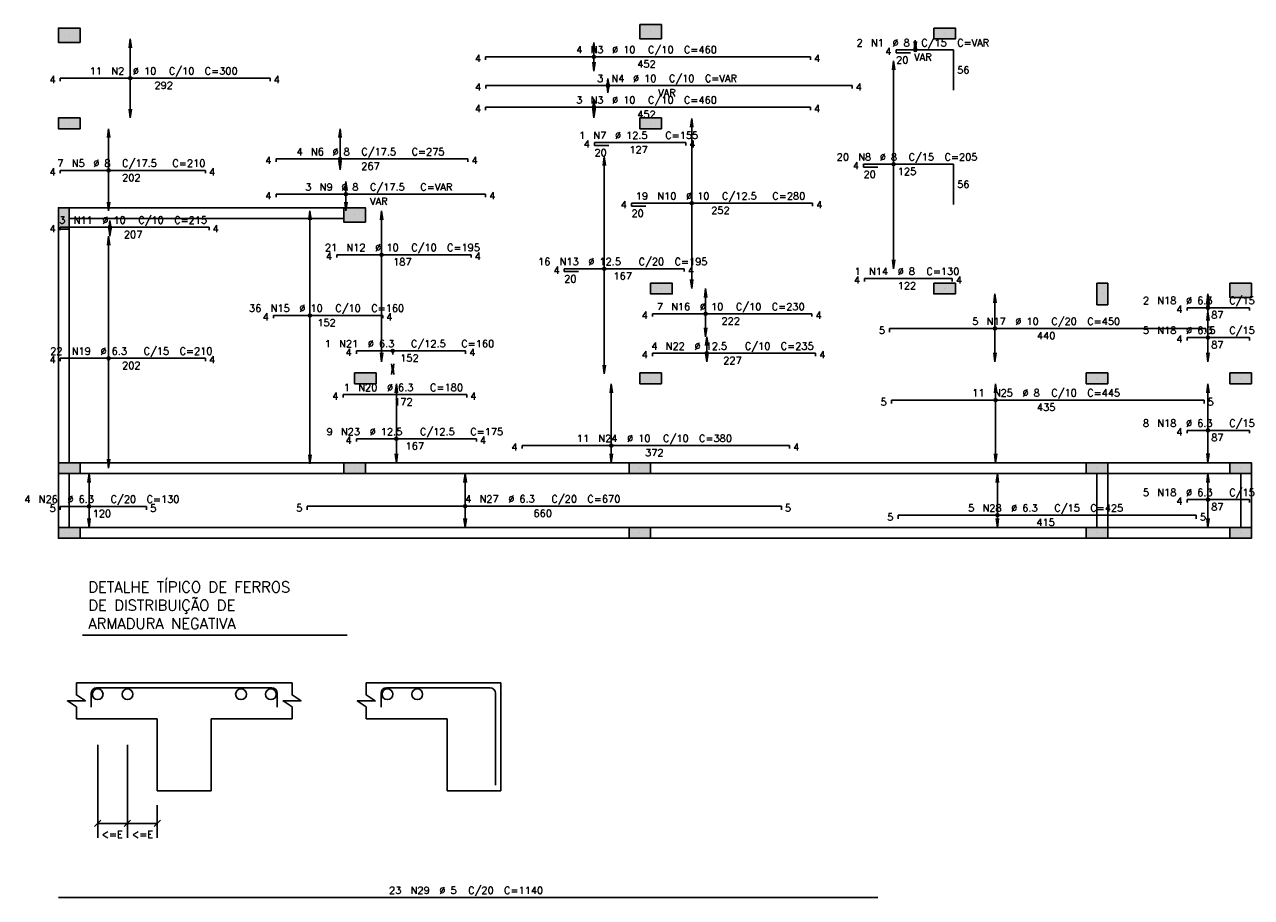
# Model space of a CAD drawing. Extents: x 0 to 119, y 0 to 84.
# Tile 12 of 16: x 52 to 86, y 43 to 67. Entities that reach past the tile are written whole.
import ezdxf

# ---------------------------------------------------------------- set-up
doc = ezdxf.new("R2010")
doc.units = 0
doc.header["$MEASUREMENT"] = 0
doc.linetypes.add('ESTILO_TQS_0002', pattern=[0.4, 0.1, -0.3])
for name, color, linetype in [('1', 1, 'CONTINUOUS'), ('2', 2, 'CONTINUOUS'), ('3', 3, 'CONTINUOUS'), ('6', 6, 'CONTINUOUS'), ('9', 9, 'CONTINUOUS')]:
    doc.layers.add(name, color=color, linetype=linetype)
doc.styles.get("Standard").update_dxf_attribs({"font": 'ROMANS.SHX'})

msp = doc.modelspace()

# ---------------------------------------------------------------- linework, layer by layer
at = {"layer": '1', "linetype": 'Continuous'}
for p, q in [((69.13473, 66.66227), (69.13473, 66.66227)), ((77.31473, 66.61227), (77.31473, 66.61227)), ((52.95473, 66.56227), (52.95473, 66.56227)), ((52.95473, 64.11227), (52.95473, 64.11227)), ((69.13473, 64.11227), (69.13473, 64.11227)), ((52.80473, 61.46227), (52.80473, 61.46227)), ((52.95473, 61.46227), (56.92473, 61.46227)), ((60.89473, 61.56227), (60.89473, 61.56227)), ((69.43473, 59.51227), (69.43473, 59.51227)), ((77.31473, 59.51227), (77.31473, 59.51227)), ((85.55473, 59.46227), (85.55473, 59.46227)), ((81.70473, 59.36227), (81.70473, 59.36227)), ((61.19473, 57.01227), (61.19473, 57.01227)), ((69.13473, 57.01227), (69.13473, 57.01227)), ((81.55473, 57.01227), (81.55473, 57.01227)), ((85.55473, 57.01227), (85.55473, 57.01227)), ((52.95473, 54.66227), (56.92473, 54.66227)), ((52.95473, 54.51227), (52.95473, 54.51227)), ((60.89473, 54.51227), (60.89473, 54.51227)), ((68.83473, 54.51227), (68.83473, 54.51227)), ((81.55473, 54.51227), (81.55473, 54.51227)), ((85.55473, 54.51227), (85.55473, 54.51227)), ((52.95473, 52.71227), (52.95473, 52.71227)), ((68.83473, 52.71227), (68.83473, 52.71227)), ((81.55473, 52.71227), (81.55473, 52.71227)), ((85.55473, 52.71227), (85.55473, 52.71227))]:
    msp.add_line(p, q, dxfattribs=at)
at = {"layer": '1', "linetype": 'ESTILO_TQS_0002'}
msp.add_line((61.957962, 57.779054), (61.957962, 57.370604), dxfattribs=at)
at = {"layer": '1', "linetype": 'Continuous'}
for points in [[(60.59473, 61.76227), (52.95473, 61.76227)], [(52.95473, 61.46227), (60.59473, 61.46227)], [(52.65473, 61.16227), (52.65473, 54.66227)], [(52.95473, 54.66227), (52.95473, 61.16227)], [(60.59473, 54.66227), (53.25473, 54.66227)], [(68.53473, 54.66227), (61.19473, 54.66227)], [(81.25473, 54.66227), (69.13473, 54.66227)], [(85.25473, 54.66227), (81.85473, 54.66227)], [(52.65473, 54.36227), (52.65473, 52.86227)], [(52.95473, 52.86227), (52.95473, 54.36227)], [(53.25473, 54.36227), (60.59473, 54.36227)], [(61.19473, 54.36227), (68.53473, 54.36227)], [(69.13473, 54.36227), (81.25473, 54.36227)], [(81.55473, 54.36227), (81.55473, 52.86227)], [(81.85473, 54.36227), (85.25473, 54.36227)], [(81.85473, 52.86227), (81.85473, 54.36227)], [(85.55473, 54.36227), (85.55473, 52.86227)], [(85.85473, 52.86227), (85.85473, 54.36227)], [(68.53473, 52.86227), (53.25473, 52.86227)], [(81.25473, 52.86227), (69.13473, 52.86227)], [(85.25473, 52.86227), (81.85473, 52.86227)], [(53.25473, 52.56227), (68.53473, 52.56227)], [(69.13473, 52.56227), (81.25473, 52.56227)], [(81.85473, 52.56227), (85.25473, 52.56227)]]:
    msp.add_lwpolyline(points, dxfattribs=at)
at = {"layer": '2', "linetype": 'Continuous'}
for p, q in [((54.6512, 66.46227), (54.618568, 66.214409)), ((54.6512, 64.26227), (54.6512, 66.46227)), ((54.6512, 66.46227), (54.683831, 66.214409)), ((54.6512, 66.46227), (54.6512, 66.46227)), ((67.554662, 66.36227), (67.52203, 66.114409)), ((67.554662, 65.56227), (67.554662, 66.36227)), ((67.554662, 66.36227), (67.587293, 66.114409)), ((67.554662, 66.36227), (67.554662, 66.36227)), ((76.497914, 66.427684), (76.465282, 66.179823)), ((76.497914, 66.138513), (76.465282, 66.386374)), ((76.497914, 66.138513), (76.497914, 66.427684)), ((76.497914, 66.427684), (76.530545, 66.179823)), ((76.497914, 66.427684), (76.497914, 66.427684)), ((76.497914, 66.138513), (76.530545, 66.386374)), ((76.497914, 66.138513), (76.497914, 66.138513)), ((67.554662, 65.56227), (67.52203, 65.810131)), ((67.554662, 65.56227), (67.587293, 65.810131)), ((67.554662, 65.56227), (67.554662, 65.56227)), ((75.894642, 65.849341), (75.862011, 65.60148)), ((75.894642, 60.065908), (75.894642, 65.849341)), ((75.894642, 65.849341), (75.927274, 65.60148)), ((75.894642, 65.849341), (75.894642, 65.849341)), ((67.944427, 65.36227), (67.911796, 65.114409)), ((67.944427, 64.96227), (67.944427, 65.36227)), ((67.944427, 65.36227), (67.977059, 65.114409)), ((67.944427, 65.36227), (67.944427, 65.36227)), ((67.944427, 64.96227), (67.911796, 65.210131)), ((67.944427, 64.96227), (67.977059, 65.210131)), ((67.944427, 64.96227), (67.944427, 64.96227)), ((67.554662, 64.76227), (67.52203, 64.514409)), ((67.554662, 64.26227), (67.554662, 64.76227)), ((67.554662, 64.76227), (67.587293, 64.514409)), ((67.554662, 64.76227), (67.554662, 64.76227)), ((54.6512, 64.26227), (54.618568, 64.510131)), ((54.6512, 64.26227), (54.683831, 64.510131)), ((54.6512, 64.26227), (54.6512, 64.26227)), ((67.554662, 64.26227), (67.52203, 64.510131)), ((67.554662, 64.26227), (67.587293, 64.510131)), ((67.554662, 64.26227), (67.554662, 64.26227)), ((70.280345, 64.249195), (70.247714, 64.001334)), ((70.280345, 59.51228), (70.280345, 64.249195)), ((70.280345, 64.249195), (70.312977, 64.001334)), ((70.280345, 64.249195), (70.280345, 64.249195)), ((54.051263, 63.96227), (54.018632, 63.714409)), ((54.051263, 61.67227), (54.051263, 63.96227)), ((54.051263, 63.96227), (54.083895, 63.714409)), ((54.051263, 63.96227), (54.051263, 63.96227)), ((60.491078, 63.96227), (60.458446, 63.714409)), ((60.491078, 62.81727), (60.491078, 63.96227)), ((60.491078, 63.96227), (60.523709, 63.714409)), ((60.491078, 63.96227), (60.491078, 63.96227)), ((67.842953, 63.186668), (67.810321, 62.938807)), ((67.842953, 57.135454), (67.842953, 63.186668)), ((67.842953, 63.186668), (67.875584, 62.938807)), ((67.842953, 63.186668), (67.842953, 63.186668)), ((60.491078, 62.81727), (60.458446, 63.065131)), ((60.491078, 62.81727), (60.523709, 63.065131)), ((60.491078, 62.81727), (60.491078, 62.81727)), ((60.652923, 62.490128), (60.620292, 62.242266)), ((60.652923, 61.67227), (60.652923, 62.490128)), ((60.652923, 62.490128), (60.685555, 62.242266)), ((60.652923, 62.490128), (60.652923, 62.490128)), ((54.051263, 61.67227), (54.018632, 61.920131)), ((54.051263, 61.67227), (54.083895, 61.920131)), ((60.652923, 61.67227), (60.620292, 61.920131)), ((60.652923, 61.67227), (60.685555, 61.920131)), ((54.051263, 61.67227), (54.051263, 61.67227)), ((59.650462, 61.67227), (59.617831, 61.424409)), ((59.650462, 54.634316), (59.650462, 61.67227)), ((59.650462, 61.67227), (59.683094, 61.424409)), ((59.650462, 61.67227), (59.650462, 61.67227)), ((60.652923, 61.67227), (60.652923, 61.67227)), ((61.645296, 61.67227), (61.612665, 61.424409)), ((61.645296, 57.47227), (61.645296, 61.67227)), ((61.645296, 61.67227), (61.677928, 61.424409)), ((61.645296, 61.67227), (61.645296, 61.67227)), ((54.084593, 61.40977), (54.051962, 61.161909)), ((54.084593, 60.97227), (54.051962, 61.220131)), ((54.084593, 60.97227), (54.084593, 61.40977)), ((54.084593, 61.40977), (54.117225, 61.161909)), ((54.084593, 61.40977), (54.084593, 61.40977)), ((54.084593, 60.97227), (54.117225, 61.220131)), ((54.051263, 60.97227), (54.018632, 60.724409)), ((54.051263, 54.512297), (54.051263, 60.97227)), ((54.051263, 60.97227), (54.083895, 60.724409)), ((54.051263, 60.97227), (54.051263, 60.97227)), ((54.084593, 60.97227), (54.084593, 60.97227)), ((75.894642, 60.065908), (75.862011, 60.313769)), ((75.894642, 60.065908), (75.927274, 60.313769)), ((70.280345, 59.51228), (70.247714, 59.760141)), ((70.280345, 59.51228), (70.312977, 59.760141)), ((75.894642, 60.065908), (75.894642, 60.065908)), ((70.280345, 59.51228), (70.280345, 59.51228)), ((70.664584, 59.51228), (70.631952, 59.264419)), ((70.664584, 58.17227), (70.664584, 59.51228)), ((70.664584, 59.51228), (70.697215, 59.264419)), ((70.664584, 59.51228), (70.664584, 59.51228)), ((78.717064, 59.36227), (78.684432, 59.114409)), ((78.717064, 57.47227), (78.717064, 59.36227)), ((78.717064, 59.36227), (78.749696, 59.114409)), ((78.717064, 59.36227), (78.717064, 59.36227)), ((84.644671, 59.36227), (84.61204, 59.114409)), ((84.644671, 58.87227), (84.61204, 59.120131)), ((84.644671, 58.87227), (84.644671, 59.36227)), ((84.644671, 59.36227), (84.677303, 59.114409)), ((84.644671, 59.36227), (84.644671, 59.36227)), ((84.644671, 58.87227), (84.677303, 59.120131)), ((84.644671, 58.87227), (84.61204, 58.624409)), ((84.644671, 57.47227), (84.644671, 58.87227)), ((84.644671, 58.87227), (84.677303, 58.624409)), ((84.644671, 58.87227), (84.644671, 58.87227)), ((84.644671, 58.87227), (84.644671, 58.87227)), ((70.664584, 58.17227), (70.631952, 58.420131)), ((70.664584, 58.17227), (70.697215, 58.420131)), ((70.664584, 58.17227), (70.664584, 58.17227)), ((70.697914, 58.17227), (70.665282, 57.924409)), ((70.697914, 57.47227), (70.697914, 58.17227)), ((70.697914, 58.17227), (70.730545, 57.924409)), ((70.697914, 58.17227), (70.697914, 58.17227)), ((61.645296, 57.47227), (61.612665, 57.720131)), ((61.645296, 57.47227), (61.677928, 57.720131)), ((70.697914, 57.47227), (70.665282, 57.720131)), ((70.697914, 57.47227), (70.730545, 57.720131)), ((78.717064, 57.47227), (78.684432, 57.720131)), ((78.717064, 57.47227), (78.749696, 57.720131)), ((84.644671, 57.47227), (84.61204, 57.720131)), ((84.644671, 57.47227), (84.677303, 57.720131)), ((61.645296, 57.47227), (61.645296, 57.47227)), ((61.957962, 57.16727), (61.925331, 57.415131)), ((61.957962, 57.370604), (61.925331, 57.122743)), ((61.957962, 57.16727), (61.990594, 57.415131)), ((61.957962, 57.16727), (61.957962, 57.370604)), ((61.957962, 57.370604), (61.990594, 57.122743)), ((61.957962, 57.370604), (61.957962, 57.370604)), ((67.842953, 57.135454), (67.810321, 57.383315)), ((67.842953, 57.135454), (67.875584, 57.383315)), ((70.697914, 57.47227), (70.697914, 57.47227)), ((78.717064, 57.47227), (78.717064, 57.47227)), ((84.644671, 57.47227), (84.644671, 57.47227)), ((61.957962, 57.16727), (61.957962, 57.16727)), ((67.842953, 57.135454), (67.842953, 57.135454)), ((62.057953, 56.86227), (62.025321, 56.614409)), ((62.057953, 54.66227), (62.057953, 56.86227)), ((62.057953, 56.86227), (62.090584, 56.614409)), ((62.057953, 56.86227), (62.057953, 56.86227)), ((68.039095, 56.86227), (68.006464, 56.614409)), ((68.039095, 54.66227), (68.039095, 56.86227)), ((68.039095, 56.86227), (68.071727, 56.614409)), ((68.039095, 56.86227), (68.039095, 56.86227)), ((78.733734, 56.86227), (78.701102, 56.614409)), ((78.733734, 54.66227), (78.733734, 56.86227)), ((78.733734, 56.86227), (78.766365, 56.614409)), ((78.733734, 56.86227), (78.733734, 56.86227)), ((84.644671, 56.86227), (84.61204, 56.614409)), ((84.644671, 54.67227), (84.644671, 56.86227)), ((84.644671, 56.86227), (84.677303, 56.614409)), ((84.644671, 56.86227), (84.644671, 56.86227)), ((54.051263, 54.512297), (54.018632, 54.760158)), ((54.051263, 54.512297), (54.083895, 54.760158)), ((59.650462, 54.634316), (59.617831, 54.882177)), ((59.650462, 54.634316), (59.683094, 54.882177)), ((59.650462, 54.634316), (59.650462, 54.634316)), ((62.057953, 54.66227), (62.025321, 54.910131)), ((62.057953, 54.66227), (62.090584, 54.910131)), ((62.057953, 54.66227), (62.057953, 54.66227)), ((68.039095, 54.66227), (68.006464, 54.910131)), ((68.039095, 54.66227), (68.071727, 54.910131)), ((68.039095, 54.66227), (68.039095, 54.66227)), ((78.733734, 54.66227), (78.701102, 54.910131)), ((78.733734, 54.66227), (78.766365, 54.910131)), ((78.733734, 54.66227), (78.733734, 54.66227)), ((84.644671, 54.67227), (84.61204, 54.920131)), ((84.644671, 54.67227), (84.677303, 54.920131)), ((84.644671, 54.67227), (84.644671, 54.67227)), ((53.504652, 54.36227), (53.47202, 54.114409)), ((53.504652, 52.86227), (53.504652, 54.36227)), ((53.504652, 54.36227), (53.537283, 54.114409)), ((53.504652, 54.36227), (53.504652, 54.36227)), ((54.051263, 54.512297), (54.051263, 54.512297)), ((63.972669, 54.36227), (63.940038, 54.114409)), ((63.972669, 52.86227), (63.972669, 54.36227)), ((63.972669, 54.36227), (64.005301, 54.114409)), ((63.972669, 54.36227), (63.972669, 54.36227)), ((78.785638, 54.36227), (78.753007, 54.114409)), ((78.785638, 52.86227), (78.785638, 54.36227)), ((78.785638, 54.36227), (78.81827, 54.114409)), ((78.785638, 54.36227), (78.785638, 54.36227)), ((84.644671, 54.36227), (84.61204, 54.114409)), ((84.644671, 52.86227), (84.644671, 54.36227)), ((84.644671, 54.36227), (84.677303, 54.114409)), ((84.644671, 54.36227), (84.644671, 54.36227)), ((53.504652, 52.86227), (53.47202, 53.110131)), ((53.504652, 52.86227), (53.537283, 53.110131)), ((63.972669, 52.86227), (63.940038, 53.110131)), ((63.972669, 52.86227), (64.005301, 53.110131)), ((78.785638, 52.86227), (78.753007, 53.110131)), ((78.785638, 52.86227), (78.81827, 53.110131)), ((84.644671, 52.86227), (84.61204, 53.110131)), ((84.644671, 52.86227), (84.677303, 53.110131)), ((53.504652, 52.86227), (53.504652, 52.86227)), ((63.972669, 52.86227), (63.972669, 52.86227)), ((78.785638, 52.86227), (78.785638, 52.86227)), ((84.644671, 52.86227), (84.644671, 52.86227)), ((53.327528, 49.860518), (60.687666, 49.860518)), ((53.155211, 48.534774), (59.155211, 48.534774)), ((61.218878, 48.534774), (64.968878, 48.534774)), ((64.968878, 45.534774), (64.968878, 48.534774)), ((53.155211, 47.534774), (55.405211, 47.534774)), ((55.405211, 47.534774), (55.405211, 45.534774)), ((56.905211, 45.534774), (56.905211, 47.534774)), ((56.905211, 47.534774), (59.155211, 47.534774)), ((61.218878, 47.534774), (63.468878, 47.534774)), ((63.468878, 47.534774), (63.468878, 45.534774)), ((53.745321, 44.222792), (53.745321, 46.813643)), ((54.575262, 44.222792), (54.575262, 46.813643)), ((55.405211, 45.534774), (56.905211, 45.534774)), ((63.468878, 45.534774), (64.968878, 45.534774)), ((55.405211, 45.13478), (55.405211, 44.222792)), ((53.656935, 44.534407), (53.833708, 44.711165)), ((53.745321, 44.622786), (54.575262, 44.622786)), ((54.486876, 44.534407), (54.663649, 44.711165)), ((54.486876, 44.534407), (54.663649, 44.711165)), ((54.575262, 44.622786), (55.405211, 44.622786)), ((55.316824, 44.534407), (55.493597, 44.711165))]:
    msp.add_line(p, q, dxfattribs=at)
for points in [[(53.25473, 66.36227), (53.25473, 66.76227), (52.65473, 66.76227), (52.65473, 66.36227), (53.25473, 66.36227)], [(69.43473, 66.46227), (69.43473, 66.86227), (68.83473, 66.86227), (68.83473, 66.46227), (69.43473, 66.46227)], [(77.01473, 66.76227), (77.01473, 66.46227), (77.61473, 66.46227), (77.61473, 66.76227), (77.01473, 66.76227)], [(53.25473, 63.96227), (53.25473, 64.26227), (52.65473, 64.26227), (52.65473, 63.96227), (53.25473, 63.96227)], [(68.83473, 64.26227), (68.83473, 63.96227), (69.43473, 63.96227), (69.43473, 64.26227), (68.83473, 64.26227)], [(52.65473, 61.16227), (52.95473, 61.16227), (52.95473, 61.76227), (52.65473, 61.76227), (52.65473, 61.16227)], [(60.59473, 61.76227), (60.59473, 61.36227), (61.19473, 61.36227), (61.19473, 61.76227), (60.59473, 61.76227)], [(69.13473, 59.66227), (69.13473, 59.36227), (69.73473, 59.36227), (69.73473, 59.66227), (69.13473, 59.66227)], [(77.01473, 59.66227), (77.01473, 59.36227), (77.61473, 59.36227), (77.61473, 59.66227), (77.01473, 59.66227)], [(81.85473, 59.66227), (81.55473, 59.66227), (81.55473, 59.06227), (81.85473, 59.06227), (81.85473, 59.66227)], [(85.25473, 59.66227), (85.25473, 59.26227), (85.85473, 59.26227), (85.85473, 59.66227), (85.25473, 59.66227)], [(60.89473, 57.16227), (60.89473, 56.86227), (61.49473, 56.86227), (61.49473, 57.16227), (60.89473, 57.16227)], [(68.83473, 57.16227), (68.83473, 56.86227), (69.43473, 56.86227), (69.43473, 57.16227), (68.83473, 57.16227)], [(81.25473, 57.16227), (81.25473, 56.86227), (81.85473, 56.86227), (81.85473, 57.16227), (81.25473, 57.16227)], [(85.25473, 57.16227), (85.25473, 56.86227), (85.85473, 56.86227), (85.85473, 57.16227), (85.25473, 57.16227)], [(52.65473, 54.66227), (52.65473, 54.36227), (53.25473, 54.36227), (53.25473, 54.66227), (52.65473, 54.66227)], [(60.59473, 54.66227), (60.59473, 54.36227), (61.19473, 54.36227), (61.19473, 54.66227), (60.59473, 54.66227)], [(68.53473, 54.66227), (68.53473, 54.36227), (69.13473, 54.36227), (69.13473, 54.66227), (68.53473, 54.66227)], [(81.25473, 54.66227), (81.25473, 54.36227), (81.85473, 54.36227), (81.85473, 54.66227), (81.25473, 54.66227)], [(85.25473, 54.66227), (85.25473, 54.36227), (85.85473, 54.36227), (85.85473, 54.66227), (85.25473, 54.66227)], [(52.65473, 52.86227), (52.65473, 52.56227), (53.25473, 52.56227), (53.25473, 52.86227), (52.65473, 52.86227)], [(68.53473, 52.86227), (68.53473, 52.56227), (69.13473, 52.56227), (69.13473, 52.86227), (68.53473, 52.86227)], [(81.25473, 52.86227), (81.25473, 52.56227), (81.85473, 52.56227), (81.85473, 52.86227), (81.25473, 52.86227)], [(85.25473, 52.86227), (85.25473, 52.56227), (85.85473, 52.56227), (85.85473, 52.86227), (85.25473, 52.86227)], [(53.155211, 48.534774), (53.155211, 48.20144), (53.405211, 48.034774), (52.905211, 48.034774), (53.155211, 47.868107), (53.155211, 47.534774)], [(59.155211, 48.534774), (59.155211, 48.20144), (59.405211, 48.034774), (58.905211, 48.034774), (59.155211, 47.868107), (59.155211, 47.534774)], [(61.218878, 48.534774), (61.218878, 48.20144), (61.468878, 48.034774), (60.968878, 48.034774), (61.218878, 47.868107), (61.218878, 47.534774)]]:
    msp.add_lwpolyline(points, dxfattribs=at)
for centre, radius in [((67.554662, 65.96227), 0.041625), ((67.554662, 65.96227), 0.02075), ((76.497914, 66.154513), 0.041625), ((76.497914, 66.154513), 0.02075), ((54.6512, 65.37027), 0.041625), ((54.6512, 65.37027), 0.02075), ((67.944427, 65.16227), 0.041625), ((67.944427, 65.16227), 0.02075), ((67.554662, 64.56227), 0.041625), ((67.554662, 64.56227), 0.02075), ((54.051263, 62.80127), 0.041625), ((60.491078, 63.120412), 0.041625), ((60.491078, 63.120412), 0.02075), ((75.894642, 62.973624), 0.041625), ((75.894642, 62.973624), 0.02075), ((54.051263, 62.80127), 0.02075), ((60.652923, 62.138984), 0.041625), ((60.652923, 62.138984), 0.02075), ((70.280345, 61.888737), 0.041625), ((70.280345, 61.888737), 0.02075), ((54.084593, 61.21877), 0.041625), ((54.084593, 61.21877), 0.02075), ((61.645296, 60.454057), 0.041625), ((61.645296, 60.454057), 0.02075), ((67.842953, 60.063461), 0.041625), ((67.842953, 60.063461), 0.02075), ((59.650462, 58.765033), 0.041625), ((59.650462, 58.765033), 0.02075), ((70.664584, 58.810275), 0.041625), ((70.664584, 58.810275), 0.02075), ((84.644671, 58.97877), 0.041625), ((84.644671, 58.97877), 0.02075), ((78.717064, 58.40127), 0.041625), ((78.717064, 58.40127), 0.02075), ((84.644671, 58.14827), 0.041625), ((84.644671, 58.14827), 0.02075), ((61.957962, 57.779054), 0.041625), ((61.957962, 57.779054), 0.02075), ((70.697914, 57.71077), 0.041625), ((70.697914, 57.71077), 0.02075), ((54.051263, 57.571466), 0.041625), ((54.051263, 57.571466), 0.02075), ((78.733734, 56.408647), 0.041625), ((78.733734, 56.408647), 0.02075), ((62.057953, 55.330784), 0.041625), ((62.057953, 55.330784), 0.02075), ((84.644671, 55.564482), 0.041625), ((84.644671, 55.564482), 0.02075), ((68.039095, 55.142708), 0.041625), ((68.039095, 55.142708), 0.02075), ((84.644671, 53.63627), 0.041625), ((84.644671, 53.63627), 0.02075), ((53.504652, 53.44877), 0.041625), ((53.504652, 53.44877), 0.02075), ((63.972669, 53.45677), 0.041625), ((63.972669, 53.45677), 0.02075), ((78.785638, 53.203287), 0.041625), ((78.785638, 53.203287), 0.02075)]:
    msp.add_circle(centre, radius, dxfattribs=at)
at = {"layer": '3', "linetype": 'Continuous'}
for centre in [(53.745321, 48.218947), (54.575262, 48.218947), (57.735159, 48.218947), (58.5651, 48.218947), (61.808989, 48.218947), (62.63893, 48.218947)]:
    msp.add_circle(centre, 0.15, dxfattribs=at)
at = {"layer": '6', "linetype": 'Continuous'}
for p, q in [((64.541634, 65.88227), (64.541634, 65.96227)), ((64.541634, 65.96227), (73.581634, 65.96227)), ((73.581634, 65.96227), (73.581634, 65.88227)), ((75.964593, 66.074513), (75.964593, 66.154513)), ((75.964593, 66.154513), (77.564728, 66.154513)), ((76.364593, 66.074513), (75.964593, 66.074513)), ((77.564728, 66.154513), (77.564728, 65.034513)), ((52.70473, 65.29027), (52.70473, 65.37027)), ((52.70473, 65.37027), (58.54473, 65.37027)), ((58.54473, 65.37027), (58.54473, 65.29027)), ((64.546986, 65.08227), (64.546986, 65.16227)), ((64.546986, 65.16227), (74.740327, 65.16227)), ((74.740327, 65.16227), (74.740327, 65.08227)), ((64.541634, 64.48227), (64.541634, 64.56227)), ((64.541634, 64.56227), (73.581634, 64.56227)), ((73.581634, 64.56227), (73.581634, 64.48227)), ((67.570707, 63.49707), (67.570707, 63.57707)), ((67.570707, 63.57707), (70.110707, 63.57707)), ((70.110707, 63.57707), (70.110707, 63.49707)), ((67.970707, 63.49707), (67.570707, 63.49707)), ((58.711253, 63.040412), (58.711253, 63.120412)), ((58.711253, 63.120412), (64.051253, 63.120412)), ((64.051253, 63.120412), (64.051253, 63.040412)), ((75.05973, 62.893624), (75.05973, 62.973624)), ((75.05973, 62.973624), (77.56473, 62.973624)), ((75.45973, 62.893624), (75.05973, 62.893624)), ((77.56473, 62.973624), (77.56473, 61.853624)), ((52.70473, 62.72127), (52.70473, 62.80127)), ((52.70473, 62.80127), (56.74473, 62.80127)), ((56.74473, 62.80127), (56.74473, 62.72127)), ((58.70973, 62.058984), (58.70973, 62.138984)), ((58.70973, 62.138984), (64.539884, 62.138984)), ((64.539884, 62.138984), (64.539884, 62.058984)), ((68.600511, 61.808737), (68.600511, 61.888737)), ((68.600511, 61.888737), (73.640511, 61.888737)), ((69.000511, 61.808737), (68.600511, 61.808737)), ((73.640511, 61.888737), (73.640511, 61.808737)), ((52.70473, 61.13877), (52.70473, 61.21877)), ((52.70473, 61.21877), (56.84473, 61.21877)), ((56.84473, 61.21877), (56.84473, 61.13877)), ((60.398753, 60.374057), (60.398753, 60.454057)), ((60.398753, 60.454057), (64.138753, 60.454057)), ((64.138753, 60.454057), (64.138753, 60.374057)), ((66.72973, 59.983461), (66.72973, 60.063461)), ((66.72973, 60.063461), (70.06973, 60.063461)), ((67.12973, 59.983461), (66.72973, 59.983461)), ((70.06973, 60.063461), (70.06973, 59.983461)), ((75.089193, 59.712737), (75.089193, 59.792737)), ((75.089193, 59.792737), (77.529193, 59.792737)), ((77.529193, 59.792737), (77.529193, 59.712737)), ((58.63723, 58.685033), (58.63723, 58.765033)), ((58.63723, 58.765033), (61.67723, 58.765033)), ((61.67723, 58.765033), (61.67723, 58.685033)), ((69.18473, 58.730275), (69.18473, 58.810275)), ((69.18473, 58.810275), (73.62473, 58.810275)), ((73.62473, 58.810275), (73.62473, 58.730275)), ((84.06473, 58.89877), (84.06473, 58.97877)), ((84.06473, 58.97877), (85.80473, 58.97877)), ((85.80473, 58.97877), (85.80473, 58.89877)), ((75.784027, 58.30127), (75.784027, 58.40127)), ((75.784027, 58.40127), (84.584027, 58.40127)), ((84.584027, 58.40127), (84.584027, 58.30127)), ((84.06473, 58.06827), (84.06473, 58.14827)), ((84.06473, 58.14827), (85.80473, 58.14827)), ((85.80473, 58.14827), (85.80473, 58.06827)), ((60.94473, 57.699054), (60.94473, 57.779054)), ((60.94473, 57.779054), (63.98473, 57.779054)), ((63.98473, 57.779054), (63.98473, 57.699054)), ((69.18473, 57.63077), (69.18473, 57.71077)), ((69.18473, 57.71077), (73.72473, 57.71077)), ((73.72473, 57.71077), (73.72473, 57.63077)), ((52.70473, 57.491466), (52.70473, 57.571466)), ((52.70473, 57.571466), (56.74473, 57.571466)), ((56.74473, 57.571466), (56.74473, 57.491466)), ((60.575323, 56.478821), (60.575323, 56.558821)), ((60.575323, 56.558821), (64.015323, 56.558821)), ((64.015323, 56.558821), (64.015323, 56.478821)), ((75.834027, 56.308647), (75.834027, 56.408647)), ((75.834027, 56.408647), (84.534027, 56.408647)), ((84.534027, 56.408647), (84.534027, 56.308647)), ((60.94473, 55.250784), (60.94473, 55.330784)), ((60.94473, 55.330784), (64.28473, 55.330784)), ((64.28473, 55.330784), (64.28473, 55.250784)), ((84.06473, 55.484482), (84.06473, 55.564482)), ((84.06473, 55.564482), (85.80473, 55.564482)), ((85.80473, 55.564482), (85.80473, 55.484482)), ((65.559339, 55.062708), (65.559339, 55.142708)), ((65.559339, 55.142708), (72.999339, 55.142708)), ((72.999339, 55.142708), (72.999339, 55.062708)), ((84.06473, 53.55627), (84.06473, 53.63627)), ((84.06473, 53.63627), (85.80473, 53.63627)), ((85.80473, 53.63627), (85.80473, 53.55627)), ((52.70473, 53.34877), (52.70473, 53.44877)), ((52.70473, 53.44877), (55.10473, 53.44877)), ((55.10473, 53.44877), (55.10473, 53.34877)), ((59.573109, 53.35677), (59.573109, 53.45677)), ((59.573109, 53.45677), (72.773109, 53.45677)), ((72.773109, 53.45677), (72.773109, 53.35677)), ((76.019251, 53.103287), (76.019251, 53.203287)), ((76.019251, 53.203287), (84.319251, 53.203287)), ((84.319251, 53.203287), (84.319251, 53.103287)), ((53.567106, 48.24623), (53.567106, 47.858352)), ((53.717108, 48.396224), (56.155211, 48.396224)), ((56.155211, 48.396224), (58.593313, 48.396224)), ((58.743315, 47.858352), (58.743315, 48.24623)), ((61.630774, 48.24623), (61.630774, 47.858352)), ((61.780775, 48.396224), (64.476751, 48.396224)), ((64.476751, 48.396224), (64.664854, 48.396224)), ((64.814856, 45.691878), (64.814856, 48.24623)), ((52.65473, 42.56227), (75.45473, 42.56227))]:
    msp.add_line(p, q, dxfattribs=at)
for centre, radius, start, end in [((53.717108, 48.24623), 0.149994, 90, 180), ((58.593313, 48.24623), 0.150002, 0, 90), ((61.780775, 48.24623), 0.149994, 90, 180), ((64.664854, 48.24623), 0.150002, 0, 90)]:
    msp.add_arc(centre, radius, start, end, dxfattribs=at)
at = {"layer": '9', "linetype": 'Continuous'}
for points in [[(53.25473, 66.36227), (53.25473, 66.76227), (52.65473, 66.76227)], [(53.25473, 66.36227), (52.65473, 66.76227), (52.65473, 66.36227)], [(69.43473, 66.46227), (69.43473, 66.86227), (68.83473, 66.86227)], [(69.43473, 66.46227), (68.83473, 66.86227), (68.83473, 66.46227)], [(77.01473, 66.76227), (77.01473, 66.46227), (77.61473, 66.46227)], [(77.01473, 66.76227), (77.61473, 66.46227), (77.61473, 66.76227)], [(77.01473, 66.76227), (77.61473, 66.76227), (77.01473, 66.76227)], [(53.25473, 66.36227), (52.65473, 66.36227), (53.25473, 66.36227)], [(69.43473, 66.46227), (68.83473, 66.46227), (69.43473, 66.46227)], [(53.25473, 63.96227), (53.25473, 64.26227), (52.65473, 64.26227)], [(53.25473, 63.96227), (52.65473, 64.26227), (52.65473, 63.96227)], [(68.83473, 64.26227), (68.83473, 63.96227), (69.43473, 63.96227)], [(68.83473, 64.26227), (69.43473, 63.96227), (69.43473, 64.26227)], [(68.83473, 64.26227), (69.43473, 64.26227), (68.83473, 64.26227)], [(53.25473, 63.96227), (52.65473, 63.96227), (53.25473, 63.96227)], [(52.65473, 61.16227), (52.95473, 61.16227), (52.95473, 61.76227)], [(52.65473, 61.16227), (52.95473, 61.76227), (52.65473, 61.76227)], [(52.65473, 61.16227), (52.65473, 61.76227), (52.65473, 61.16227)], [(60.59473, 61.76227), (60.59473, 61.36227), (61.19473, 61.36227)], [(60.59473, 61.76227), (61.19473, 61.36227), (61.19473, 61.76227)], [(60.59473, 61.76227), (61.19473, 61.76227), (60.59473, 61.76227)], [(69.13473, 59.66227), (69.13473, 59.36227), (69.73473, 59.36227)], [(69.13473, 59.66227), (69.73473, 59.36227), (69.73473, 59.66227)], [(69.13473, 59.66227), (69.73473, 59.66227), (69.13473, 59.66227)], [(77.01473, 59.66227), (77.01473, 59.36227), (77.61473, 59.36227)], [(77.01473, 59.66227), (77.61473, 59.36227), (77.61473, 59.66227)], [(77.01473, 59.66227), (77.61473, 59.66227), (77.01473, 59.66227)], [(81.85473, 59.66227), (81.55473, 59.66227), (81.55473, 59.06227)], [(81.85473, 59.66227), (81.55473, 59.06227), (81.85473, 59.06227)], [(81.85473, 59.66227), (81.85473, 59.06227), (81.85473, 59.66227)], [(85.25473, 59.66227), (85.25473, 59.26227), (85.85473, 59.26227)], [(85.25473, 59.66227), (85.85473, 59.26227), (85.85473, 59.66227)], [(85.25473, 59.66227), (85.85473, 59.66227), (85.25473, 59.66227)], [(60.89473, 57.16227), (60.89473, 56.86227), (61.49473, 56.86227)], [(60.89473, 57.16227), (61.49473, 56.86227), (61.49473, 57.16227)], [(60.89473, 57.16227), (61.49473, 57.16227), (60.89473, 57.16227)], [(68.83473, 57.16227), (68.83473, 56.86227), (69.43473, 56.86227)], [(68.83473, 57.16227), (69.43473, 56.86227), (69.43473, 57.16227)], [(68.83473, 57.16227), (69.43473, 57.16227), (68.83473, 57.16227)], [(81.25473, 57.16227), (81.25473, 56.86227), (81.85473, 56.86227)], [(81.25473, 57.16227), (81.85473, 56.86227), (81.85473, 57.16227)], [(81.25473, 57.16227), (81.85473, 57.16227), (81.25473, 57.16227)], [(85.25473, 57.16227), (85.25473, 56.86227), (85.85473, 56.86227)], [(85.25473, 57.16227), (85.85473, 56.86227), (85.85473, 57.16227)], [(85.25473, 57.16227), (85.85473, 57.16227), (85.25473, 57.16227)], [(52.65473, 54.66227), (52.65473, 54.36227), (53.25473, 54.36227)], [(52.65473, 54.66227), (53.25473, 54.36227), (53.25473, 54.66227)], [(52.65473, 54.66227), (53.25473, 54.66227), (52.65473, 54.66227)], [(60.59473, 54.66227), (60.59473, 54.36227), (61.19473, 54.36227)], [(60.59473, 54.66227), (61.19473, 54.36227), (61.19473, 54.66227)], [(60.59473, 54.66227), (61.19473, 54.66227), (60.59473, 54.66227)], [(68.53473, 54.66227), (68.53473, 54.36227), (69.13473, 54.36227)], [(68.53473, 54.66227), (69.13473, 54.36227), (69.13473, 54.66227)], [(68.53473, 54.66227), (69.13473, 54.66227), (68.53473, 54.66227)], [(81.25473, 54.66227), (81.25473, 54.36227), (81.85473, 54.36227)], [(81.25473, 54.66227), (81.85473, 54.36227), (81.85473, 54.66227)], [(81.25473, 54.66227), (81.85473, 54.66227), (81.25473, 54.66227)], [(85.25473, 54.66227), (85.25473, 54.36227), (85.85473, 54.36227)], [(85.25473, 54.66227), (85.85473, 54.36227), (85.85473, 54.66227)], [(85.25473, 54.66227), (85.85473, 54.66227), (85.25473, 54.66227)], [(52.65473, 52.86227), (52.65473, 52.56227), (53.25473, 52.56227)], [(52.65473, 52.86227), (53.25473, 52.56227), (53.25473, 52.86227)], [(52.65473, 52.86227), (53.25473, 52.86227), (52.65473, 52.86227)], [(68.53473, 52.86227), (68.53473, 52.56227), (69.13473, 52.56227)], [(68.53473, 52.86227), (69.13473, 52.56227), (69.13473, 52.86227)], [(68.53473, 52.86227), (69.13473, 52.86227), (68.53473, 52.86227)], [(81.25473, 52.86227), (81.25473, 52.56227), (81.85473, 52.56227)], [(81.25473, 52.86227), (81.85473, 52.56227), (81.85473, 52.86227)], [(81.25473, 52.86227), (81.85473, 52.86227), (81.25473, 52.86227)], [(85.25473, 52.86227), (85.25473, 52.56227), (85.85473, 52.56227)], [(85.25473, 52.86227), (85.85473, 52.56227), (85.85473, 52.86227)], [(85.25473, 52.86227), (85.85473, 52.86227), (85.25473, 52.86227)]]:
    msp.add_solid(points, dxfattribs=at)

# ---------------------------------------------------------------- texts
at = {"layer": '2', "linetype": 'Continuous'}
for s, height, p in [('4', 0.2, (67.061634, 66.06227)), ('N3', 0.2, (67.461634, 66.06227)), ('%%c 10', 0.2, (68.061634, 66.06227)), ('C/10', 0.2, (69.061634, 66.06227)), ('C=460', 0.2, (70.061634, 66.06227)), ('2', 0.2, (74.86466, 66.254513)), ('N1', 0.2, (75.26466, 66.254513)), ('%%c 8', 0.2, (75.86466, 66.254513)), ('C/15', 0.2, (76.66466, 66.254513)), ('C=VAR', 0.2, (77.66466, 66.254513)), ('4', 0.2, (64.241634, 65.82227)), ('4', 0.2, (73.681634, 65.82227)), ('4', 0.2, (75.664593, 66.014513)), ('20', 0.2, (75.964593, 65.774513)), ('VAR', 0.2, (76.46466, 65.854513)), ('11', 0.2, (53.52473, 65.47027)), ('N2', 0.2, (54.12473, 65.47027)), ('%%c 10', 0.2, (54.72473, 65.47027)), ('C/10', 0.2, (55.72473, 65.47027)), ('C=300', 0.2, (56.72473, 65.47027)), ('452', 0.2, (68.761634, 65.66227)), ('56', 0.2, (77.664728, 65.494513)), ('4', 0.2, (52.40473, 65.23027)), ('292', 0.2, (55.32473, 65.07027)), ('4', 0.2, (58.64473, 65.23027)), ('4', 0.2, (64.246986, 65.02227)), ('3', 0.2, (67.643656, 65.26227)), ('N4', 0.2, (68.043656, 65.26227)), ('%%c 10', 0.2, (68.643656, 65.26227)), ('C/10', 0.2, (69.643656, 65.26227)), ('C=VAR', 0.2, (70.643656, 65.26227)), ('4', 0.2, (74.840327, 65.02227)), ('C/10', 0.2, (69.061634, 64.66227)), ('VAR', 0.2, (69.343656, 64.86227)), ('4', 0.2, (64.241634, 64.42227)), ('3', 0.2, (67.061634, 64.66227)), ('N3', 0.2, (67.461634, 64.66227)), ('%%c 10', 0.2, (68.061634, 64.66227)), ('C=460', 0.2, (70.061634, 64.66227)), ('4', 0.2, (73.681634, 64.42227)), ('452', 0.2, (68.761634, 64.26227)), ('1', 0.2, (67.140707, 63.67707)), ('N7', 0.2, (67.540707, 63.67707)), ('%%c 12.5', 0.2, (68.140707, 63.67707)), ('C=155', 0.2, (69.540707, 63.67707)), ('4', 0.2, (67.270707, 63.43707)), ('4', 0.2, (70.210707, 63.43707)), ('4', 0.2, (58.411253, 62.980412)), ('4', 0.2, (59.281253, 63.220412)), ('N6', 0.2, (59.681253, 63.220412)), ('%%c 8', 0.2, (60.281253, 63.220412)), ('C/17.5', 0.2, (61.081253, 63.220412)), ('C=275', 0.2, (62.481253, 63.220412)), ('4', 0.2, (64.151253, 62.980412)), ('20', 0.2, (67.570707, 63.19707)), ('127', 0.2, (68.540707, 63.27707)), ('20', 0.2, (74.31223, 63.073624)), ('N8', 0.2, (74.91223, 63.073624)), ('%%c 8', 0.2, (75.51223, 63.073624)), ('C/15', 0.2, (76.31223, 63.073624)), ('C=205', 0.2, (77.31223, 63.073624)), ('4', 0.2, (52.40473, 62.66127)), ('7', 0.2, (52.62473, 62.90127)), ('N5', 0.2, (53.02473, 62.90127)), ('%%c 8', 0.2, (53.62473, 62.90127)), ('C/17.5', 0.2, (54.42473, 62.90127)), ('C=210', 0.2, (55.82473, 62.90127)), ('4', 0.2, (56.84473, 62.66127)), ('267', 0.2, (61.081253, 62.820412)), ('4', 0.2, (74.75973, 62.833624)), ('125', 0.2, (76.01223, 62.673624)), ('202', 0.2, (54.42473, 62.50127)), ('20', 0.2, (75.05973, 62.593624)), ('56', 0.2, (77.66473, 62.313624)), ('4', 0.2, (58.40973, 61.998984)), ('3', 0.2, (59.524807, 62.238984)), ('N9', 0.2, (59.924807, 62.238984)), ('%%c 8', 0.2, (60.524807, 62.238984)), ('C/17.5', 0.2, (61.324807, 62.238984)), ('C=VAR', 0.2, (62.724807, 62.238984)), ('4', 0.2, (64.639884, 61.998984)), ('19', 0.2, (68.720511, 61.988737)), ('N10', 0.2, (69.320511, 61.988737)), ('%%c 10', 0.2, (70.120511, 61.988737)), ('C/12.5', 0.2, (71.120511, 61.988737)), ('C=280', 0.2, (72.520511, 61.988737)), ('VAR', 0.2, (61.324807, 61.838984)), ('4', 0.2, (68.300511, 61.748737)), ('4', 0.2, (73.740511, 61.748737)), ('3', 0.2, (52.67473, 61.31877)), ('N11', 0.2, (53.07473, 61.31877)), ('%%c 10', 0.2, (53.87473, 61.31877)), ('C/10', 0.2, (54.87473, 61.31877)), ('C=215', 0.2, (55.87473, 61.31877)), ('20', 0.2, (68.600511, 61.508737)), ('252', 0.2, (70.820511, 61.588737)), ('4', 0.2, (52.40473, 61.07877)), ('207', 0.2, (54.47473, 60.91877)), ('4', 0.2, (56.94473, 61.07877)), ('21', 0.2, (60.068753, 60.554057)), ('4', 0.2, (60.098753, 60.314057)), ('N12', 0.2, (60.668753, 60.554057)), ('%%c 10', 0.2, (61.468753, 60.554057)), ('C/10', 0.2, (62.468753, 60.554057)), ('C=195', 0.2, (63.468753, 60.554057)), ('4', 0.2, (64.238753, 60.314057)), ('187', 0.2, (61.968753, 60.154057)), ('16', 0.2, (65.99973, 60.163461)), ('4', 0.2, (66.42973, 59.923461)), ('N13', 0.2, (66.59973, 60.163461)), ('%%c 12.5', 0.2, (67.39973, 60.163461)), ('C/20', 0.2, (68.79973, 60.163461)), ('C=195', 0.2, (69.79973, 60.163461)), ('4', 0.2, (70.16973, 59.923461)), ('%%c 8', 0.2, (76.009193, 59.892737)), ('C=130', 0.2, (76.809193, 59.892737)), ('20', 0.2, (66.72973, 59.683461)), ('167', 0.2, (68.09973, 59.763461)), ('4', 0.2, (74.789193, 59.652737)), ('1', 0.2, (74.809193, 59.892737)), ('N14', 0.2, (75.209193, 59.892737)), ('4', 0.2, (77.629193, 59.652737)), ('122', 0.2, (76.009193, 59.492737)), ('%%c 10', 0.2, (59.35723, 58.865033)), ('C/10', 0.2, (60.35723, 58.865033)), ('7', 0.2, (69.30473, 58.910275)), ('N16', 0.2, (69.70473, 58.910275)), ('%%c 10', 0.2, (70.50473, 58.910275)), ('C/10', 0.2, (71.50473, 58.910275)), ('C=230', 0.2, (72.50473, 58.910275)), ('2', 0.2, (82.83473, 59.07877)), ('N18', 0.2, (83.23473, 59.07877)), ('%%c 6.3', 0.2, (84.03473, 59.07877)), ('C/15', 0.2, (85.23473, 59.07877)), ('36', 0.2, (57.95723, 58.865033)), ('4', 0.2, (58.33723, 58.625033)), ('N15', 0.2, (58.55723, 58.865033)), ('C=160', 0.2, (61.35723, 58.865033)), ('4', 0.2, (61.77723, 58.625033)), ('4', 0.2, (68.88473, 58.670275)), ('4', 0.2, (73.72473, 58.670275)), ('4', 0.2, (83.76473, 58.83877)), ('87', 0.2, (84.73473, 58.67877)), ('152', 0.2, (59.85723, 58.465033)), ('222', 0.2, (71.10473, 58.510275)), ('5', 0.2, (75.484027, 58.25127)), ('5', 0.2, (78.084027, 58.50127)), ('N17', 0.2, (78.484027, 58.50127)), ('%%c 10', 0.2, (79.284027, 58.50127)), ('C/20', 0.2, (80.284027, 58.50127)), ('C=450', 0.2, (81.284027, 58.50127)), ('5', 0.2, (82.83473, 58.24827)), ('N18', 0.2, (83.23473, 58.24827)), ('%%c 6.3', 0.2, (84.03473, 58.24827)), ('5', 0.2, (84.684027, 58.25127)), ('C/15', 0.2, (85.23473, 58.24827)), ('1', 0.2, (60.06473, 57.879054)), ('N21', 0.2, (60.46473, 57.879054)), ('%%c 6.3', 0.2, (61.26473, 57.879054)), ('C/12.5', 0.2, (62.46473, 57.879054)), ('C=160', 0.2, (63.86473, 57.879054)), ('440', 0.2, (79.884027, 58.10127)), ('4', 0.2, (83.76473, 58.00827)), ('87', 0.2, (84.73473, 57.84827)), ('22', 0.2, (52.42473, 57.671466)), ('N19', 0.2, (53.02473, 57.671466)), ('%%c 6.3', 0.2, (53.82473, 57.671466)), ('C/15', 0.2, (55.02473, 57.671466)), ('C=210', 0.2, (56.02473, 57.671466)), ('4', 0.2, (60.64473, 57.639054)), ('4', 0.2, (64.08473, 57.639054)), ('4', 0.2, (68.88473, 57.57077)), ('4', 0.2, (69.15473, 57.81077)), ('N22', 0.2, (69.55473, 57.81077)), ('%%c 12.5', 0.2, (70.35473, 57.81077)), ('C/10', 0.2, (71.75473, 57.81077)), ('C=235', 0.2, (72.75473, 57.81077)), ('4', 0.2, (73.82473, 57.57077)), ('4', 0.2, (52.40473, 57.431466)), ('202', 0.2, (54.42473, 57.271466)), ('4', 0.2, (56.84473, 57.431466)), ('152', 0.2, (62.16473, 57.479054)), ('227', 0.2, (71.15473, 57.41077)), ('1', 0.2, (60.595323, 56.658821)), ('N20', 0.2, (60.995323, 56.658821)), ('%%c 6.3', 0.2, (61.795323, 56.658821)), ('C=180', 0.2, (62.995323, 56.658821)), ('11', 0.2, (78.084027, 56.508647)), ('N25', 0.2, (78.684027, 56.508647)), ('%%c 8', 0.2, (79.484027, 56.508647)), ('C/10', 0.2, (80.284027, 56.508647)), ('C=445', 0.2, (81.284027, 56.508647)), ('4', 0.2, (60.275323, 56.418821)), ('172', 0.2, (61.995323, 56.258821)), ('4', 0.2, (64.115323, 56.418821)), ('5', 0.2, (75.534027, 56.258647)), ('5', 0.2, (84.634027, 56.258647)), ('435', 0.2, (79.884027, 56.108647)), ('8', 0.2, (82.83473, 55.664482)), ('N18', 0.2, (83.23473, 55.664482)), ('%%c 6.3', 0.2, (84.03473, 55.664482)), ('C/15', 0.2, (85.23473, 55.664482)), ('9', 0.2, (60.11473, 55.430784)), ('N23', 0.2, (60.51473, 55.430784)), ('4', 0.2, (60.64473, 55.190784)), ('%%c 12.5', 0.2, (61.31473, 55.430784)), ('C/12.5', 0.2, (62.71473, 55.430784)), ('C=175', 0.2, (64.11473, 55.430784)), ('4', 0.2, (64.38473, 55.190784)), ('11', 0.2, (67.079339, 55.242708)), ('N24', 0.2, (67.679339, 55.242708)), ('%%c 10', 0.2, (68.479339, 55.242708)), ('C/10', 0.2, (69.479339, 55.242708)), ('C=380', 0.2, (70.479339, 55.242708)), ('4', 0.2, (83.76473, 55.424482)), ('87', 0.2, (84.73473, 55.264482)), ('167', 0.2, (62.31473, 55.030784)), ('4', 0.2, (65.259339, 55.002708)), ('372', 0.2, (68.979339, 54.842708)), ('4', 0.2, (73.099339, 55.002708)), ('C/15', 0.2, (85.23473, 53.73627)), ('4', 0.2, (51.70473, 53.54877)), ('N26', 0.2, (52.10473, 53.54877)), ('%%c 6.3', 0.2, (52.90473, 53.54877)), ('C/20', 0.2, (54.10473, 53.54877)), ('C=130', 0.2, (55.10473, 53.54877)), ('4', 0.2, (63.973109, 53.55677)), ('N27', 0.2, (64.373109, 53.55677)), ('%%c 6.3', 0.2, (65.173109, 53.55677)), ('C/20', 0.2, (66.373109, 53.55677)), ('C=670', 0.2, (67.373109, 53.55677)), ('5', 0.2, (82.83473, 53.73627)), ('N18', 0.2, (83.23473, 53.73627)), ('4', 0.2, (83.76473, 53.49627)), ('%%c 6.3', 0.2, (84.03473, 53.73627)), ('5', 0.2, (52.40473, 53.29877)), ('120', 0.2, (53.60473, 53.14877)), ('5', 0.2, (55.20473, 53.29877)), ('5', 0.2, (59.273109, 53.30677)), ('660', 0.2, (65.873109, 53.15677)), ('5', 0.2, (72.873109, 53.30677)), ('5', 0.2, (77.969251, 53.303287)), ('N28', 0.2, (78.369251, 53.303287)), ('%%c 6.3', 0.2, (79.169251, 53.303287)), ('C/15', 0.2, (80.369251, 53.303287)), ('C=425', 0.2, (81.369251, 53.303287)), ('87', 0.2, (84.73473, 53.33627)), ('5', 0.2, (75.719251, 53.053287)), ('415', 0.2, (79.869251, 52.903287)), ('5', 0.2, (84.419251, 53.053287)), ('DETALHE TÍPICO DE FERROS', 0.3, (53.486052, 51.056319)), ('DE DISTRIBUIÇÃO DE', 0.3, (53.486052, 50.546309)), ('ARMADURA NEGATIVA', 0.3, (53.486052, 50.0363)), ('<=E', 0.2, (53.854559, 44.219649)), ('<=E', 0.2, (54.697371, 44.219649)), ('23', 0.2, (61.85473, 42.66227)), ('N29', 0.2, (62.45473, 42.66227)), ('%%c 5', 0.2, (63.25473, 42.66227)), ('C/20', 0.2, (64.05473, 42.66227)), ('C=1140', 0.2, (65.05473, 42.66227))]:
    msp.add_text(s, height=height, dxfattribs=at).set_placement(p)

doc.saveas('drawing.dxf')
